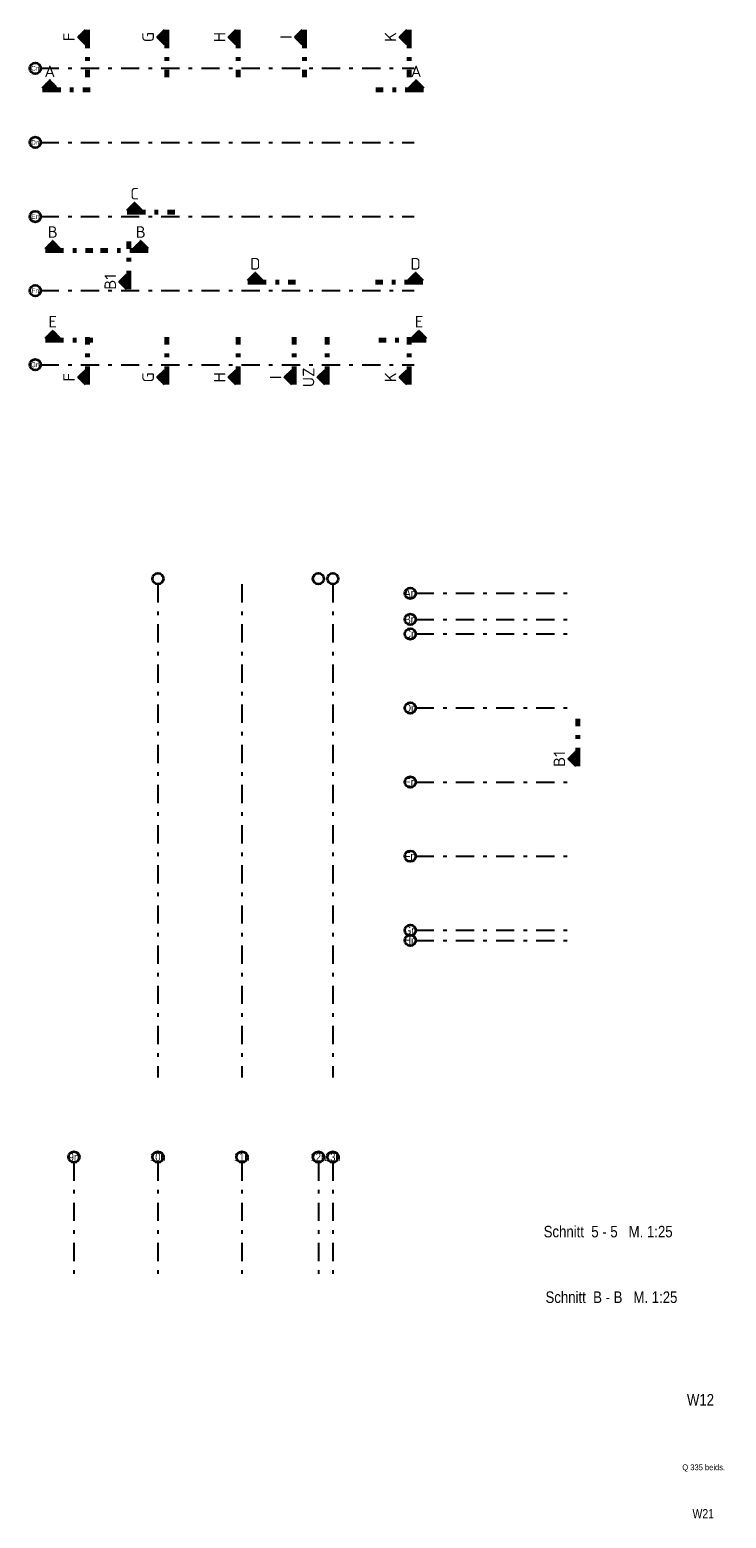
# Model space of a CAD drawing. Header units: millimetres. Extents: x -20 to 84, y 0 to 50.
# Tile 1 of 22: x -20 to -1, y 9 to 50. Entities that reach past the tile are written whole.
import ezdxf
from ezdxf.enums import TextEntityAlignment as Align

# ---------------------------------------------------------------- set-up
doc = ezdxf.new("R2010")
doc.units = ezdxf.units.MM
doc.linetypes.add('DASHDOTX2', pattern=[2, 1, -0.5, 0, -0.5])
doc.layers.add('Achsen', color=7, linetype='Continuous', lineweight=20)
doc.styles.add('Arial Narrow', font='ARIALN.TTF')
doc.styles.add('isocp', font='isocp', dxfattribs={"width": 1.1})
pattern_1 = [(90, (0, 0), (-0.02, 1e-18), [])]
pattern_2 = [(0, (0, 0), (0, 0.02), [])]

msp = doc.modelspace()

# ---------------------------------------------------------------- hatches: boundary and pattern name
at = {"lineweight": 50}
h = msp.add_hatch(dxfattribs=at)
h.set_pattern_fill('Mau', color=4, scale=0.01, angle=90, style=0, pattern_type=2)
h.set_pattern_definition(pattern_1)
h.paths.add_polyline_path([(-18.178465, 49.801153), (-18.378465, 49.601153), (-18.178465, 49.401153)])
h = msp.add_hatch(dxfattribs=at)
h.set_pattern_fill('Mau', color=4, scale=0.01, angle=90, style=0, pattern_type=2)
h.set_pattern_definition(pattern_1)
h.paths.add_polyline_path([(-16.013124, 49.801153), (-16.213124, 49.601153), (-16.013124, 49.401153)])
h = msp.add_hatch(dxfattribs=at)
h.set_pattern_fill('Mau', color=4, scale=0.01, angle=90, style=0, pattern_type=2)
h.set_pattern_definition(pattern_1)
h.paths.add_polyline_path([(-14.057331, 49.801153), (-14.257331, 49.601153), (-14.057331, 49.401153)])
h = msp.add_hatch(dxfattribs=at)
h.set_pattern_fill('Mau', color=4, scale=0.01, angle=90, style=0, pattern_type=2)
h.set_pattern_definition(pattern_1)
h.paths.add_polyline_path([(-12.241239, 49.801153), (-12.441239, 49.601153), (-12.241239, 49.401153)])
h = msp.add_hatch(dxfattribs=at)
h.set_pattern_fill('Mau', color=4, scale=0.01, angle=90, style=0, pattern_type=2)
h.set_pattern_definition(pattern_1)
h.paths.add_polyline_path([(-9.3774, 49.801153), (-9.5774, 49.601153), (-9.3774, 49.401153)])
h = msp.add_hatch(dxfattribs=at)
h.set_pattern_fill('Mau', color=4, scale=0.01, style=0, pattern_type=2)
h.set_pattern_definition(pattern_2)
h.paths.add_polyline_path([(-18.963731, 48.205568), (-19.163731, 48.405568), (-19.363731, 48.205568)])
h = msp.add_hatch(dxfattribs=at)
h.set_pattern_fill('Mau', color=4, scale=0.01, style=0, pattern_type=2)
h.set_pattern_definition(pattern_2)
h.paths.add_polyline_path([(-8.933141, 48.205568), (-9.133141, 48.405568), (-9.333141, 48.205568)])
h = msp.add_hatch(dxfattribs=at)
h.set_pattern_fill('Mau', color=4, scale=0.01, style=0, pattern_type=2)
h.set_pattern_definition(pattern_2)
h.paths.add_polyline_path([(-16.643445, 44.851792), (-16.843445, 45.051792), (-17.043445, 44.851792)])
h = msp.add_hatch(dxfattribs=at)
h.set_pattern_fill('Mau', color=4, scale=0.01, style=0, pattern_type=2)
h.set_pattern_definition(pattern_2)
h.paths.add_polyline_path([(-18.885735, 43.80221), (-19.085735, 44.00221), (-19.285735, 43.80221)])
h = msp.add_hatch(dxfattribs=at)
h.set_pattern_fill('Mau', color=4, scale=0.01, style=0, pattern_type=2)
h.set_pattern_definition(pattern_2)
h.paths.add_polyline_path([(-16.874201, 43.80221), (-16.474201, 43.80221), (-16.674201, 44.00221)])
h = msp.add_hatch(dxfattribs=at)
h.set_pattern_fill('Mau', color=4, scale=0.01, angle=90, style=0, pattern_type=2)
h.set_pattern_definition(pattern_1)
h.paths.add_polyline_path([(-17.051863, 43.099464), (-17.251863, 42.899464), (-17.051863, 42.699464)])
h = msp.add_hatch(dxfattribs=at)
h.set_pattern_fill('Mau', color=4, scale=0.01, style=0, pattern_type=2)
h.set_pattern_definition(pattern_2)
h.paths.add_polyline_path([(-13.337529, 42.932561), (-13.537529, 43.132561), (-13.737529, 42.932561)])
h = msp.add_hatch(dxfattribs=at)
h.set_pattern_fill('Mau', color=4, scale=0.01, style=0, pattern_type=2)
h.set_pattern_definition(pattern_2)
h.paths.add_polyline_path([(-8.94796, 42.932561), (-9.14796, 43.132561), (-9.34796, 42.932561)])
h = msp.add_hatch(dxfattribs=at)
h.set_pattern_fill('Mau', color=4, scale=0.01, style=0, pattern_type=2)
h.set_pattern_definition(pattern_2)
h.paths.add_polyline_path([(-18.885735, 41.345232), (-19.085735, 41.545232), (-19.285735, 41.345232)])
h = msp.add_hatch(dxfattribs=at)
h.set_pattern_fill('Mau', color=4, scale=0.01, style=0, pattern_type=2)
h.set_pattern_definition(pattern_2)
h.paths.add_polyline_path([(-8.855145, 41.345232), (-9.055145, 41.545232), (-9.255145, 41.345232)])
h = msp.add_hatch(dxfattribs=at)
h.set_pattern_fill('Mau', color=4, scale=0.01, angle=90, style=0, pattern_type=2)
h.set_pattern_definition(pattern_1)
h.paths.add_polyline_path([(-18.178465, 40.480255), (-18.378465, 40.280255), (-18.178465, 40.080255)])
h = msp.add_hatch(dxfattribs=at)
h.set_pattern_fill('Mau', color=4, scale=0.01, angle=90, style=0, pattern_type=2)
h.set_pattern_definition(pattern_1)
h.paths.add_polyline_path([(-16.013124, 40.480255), (-16.213124, 40.280255), (-16.013124, 40.080255)])
h = msp.add_hatch(dxfattribs=at)
h.set_pattern_fill('Mau', color=4, scale=0.01, angle=90, style=0, pattern_type=2)
h.set_pattern_definition(pattern_1)
h.paths.add_polyline_path([(-14.057331, 40.480255), (-14.257331, 40.280255), (-14.057331, 40.080255)])
h = msp.add_hatch(dxfattribs=at)
h.set_pattern_fill('Mau', color=4, scale=0.01, angle=90, style=0, pattern_type=2)
h.set_pattern_definition(pattern_1)
h.paths.add_polyline_path([(-12.523933, 40.480255), (-12.723933, 40.280255), (-12.523933, 40.080255)])
h = msp.add_hatch(dxfattribs=at)
h.set_pattern_fill('Mau', color=4, scale=0.01, angle=90, style=0, pattern_type=2)
h.set_pattern_definition(pattern_1)
h.paths.add_polyline_path([(-11.621078, 40.480255), (-11.821078, 40.280255), (-11.621078, 40.080255)])
h = msp.add_hatch(dxfattribs=at)
h.set_pattern_fill('Mau', color=4, scale=0.01, angle=90, style=0, pattern_type=2)
h.set_pattern_definition(pattern_1)
h.paths.add_polyline_path([(-9.3774, 40.480255), (-9.5774, 40.280255), (-9.3774, 40.080255)])
h = msp.add_hatch(dxfattribs=at)
h.set_pattern_fill('Mau', color=4, scale=0.01, angle=90, style=0, pattern_type=2)
h.set_pattern_definition(pattern_1)
h.paths.add_polyline_path([(-4.751623, 30.028179), (-4.951623, 29.828179), (-4.751623, 29.628179)])

# ---------------------------------------------------------------- linework, layer by layer
at = {"color": 2, "linetype": 'Continuous', "lineweight": 35}
for p, q in [((-18.378465, 49.601153), (-18.178465, 49.801153)), ((-18.178465, 49.401153), (-18.178465, 49.801153)), ((-16.213124, 49.601153), (-16.013124, 49.801153)), ((-16.013124, 49.401153), (-16.013124, 49.801153)), ((-14.257331, 49.601153), (-14.057331, 49.801153)), ((-14.057331, 49.401153), (-14.057331, 49.801153)), ((-12.441239, 49.601153), (-12.241239, 49.801153)), ((-12.241239, 49.401153), (-12.241239, 49.801153)), ((-9.5774, 49.601153), (-9.3774, 49.801153)), ((-9.3774, 49.401153), (-9.3774, 49.801153)), ((-18.178465, 49.401153), (-18.378465, 49.601153)), ((-16.013124, 49.401153), (-16.213124, 49.601153)), ((-14.057331, 49.401153), (-14.257331, 49.601153)), ((-12.241239, 49.401153), (-12.441239, 49.601153)), ((-9.3774, 49.401153), (-9.5774, 49.601153)), ((-19.363731, 48.205568), (-19.163731, 48.405568)), ((-19.363731, 48.205568), (-18.963731, 48.205568)), ((-9.333141, 48.205568), (-9.133141, 48.405568)), ((-9.333141, 48.205568), (-8.933141, 48.205568)), ((-9.133141, 48.405568), (-8.933141, 48.205568)), ((-17.043445, 44.851792), (-16.843445, 45.051792)), ((-17.043445, 44.851792), (-16.643445, 44.851792)), ((-16.843445, 45.051792), (-16.643445, 44.851792)), ((-19.285735, 43.80221), (-19.085735, 44.00221)), ((-19.285735, 43.80221), (-18.885735, 43.80221)), ((-19.085735, 44.00221), (-18.885735, 43.80221)), ((-16.674201, 44.00221), (-16.874201, 43.80221)), ((-16.474201, 43.80221), (-16.874201, 43.80221)), ((-16.474201, 43.80221), (-16.674201, 44.00221)), ((-17.251863, 42.899464), (-17.051863, 43.099464)), ((-17.051863, 42.699464), (-17.251863, 42.899464)), ((-17.051863, 42.699464), (-17.051863, 43.099464)), ((-13.737529, 42.932561), (-13.537529, 43.132561)), ((-13.737529, 42.932561), (-13.337529, 42.932561)), ((-13.537529, 43.132561), (-13.337529, 42.932561)), ((-9.34796, 42.932561), (-9.14796, 43.132561)), ((-9.34796, 42.932561), (-8.94796, 42.932561)), ((-9.14796, 43.132561), (-8.94796, 42.932561)), ((-19.285735, 41.345232), (-19.085735, 41.545232)), ((-19.285735, 41.345232), (-18.885735, 41.345232)), ((-19.085735, 41.545232), (-18.885735, 41.345232)), ((-9.255145, 41.345232), (-9.055145, 41.545232)), ((-9.255145, 41.345232), (-8.855145, 41.345232)), ((-9.055145, 41.545232), (-8.855145, 41.345232)), ((-18.378465, 40.280255), (-18.178465, 40.480255)), ((-18.178465, 40.080255), (-18.178465, 40.480255)), ((-16.213124, 40.280255), (-16.013124, 40.480255)), ((-16.013124, 40.080255), (-16.013124, 40.480255)), ((-14.257331, 40.280255), (-14.057331, 40.480255)), ((-14.057331, 40.080255), (-14.057331, 40.480255)), ((-12.723933, 40.280255), (-12.523933, 40.480255)), ((-12.523933, 40.080255), (-12.523933, 40.480255)), ((-11.821078, 40.280255), (-11.621078, 40.480255)), ((-11.621078, 40.080255), (-11.621078, 40.480255)), ((-9.5774, 40.280255), (-9.3774, 40.480255)), ((-9.3774, 40.080255), (-9.3774, 40.480255)), ((-18.178465, 40.080255), (-18.378465, 40.280255)), ((-16.013124, 40.080255), (-16.213124, 40.280255)), ((-14.057331, 40.080255), (-14.257331, 40.280255)), ((-12.523933, 40.080255), (-12.723933, 40.280255)), ((-11.621078, 40.080255), (-11.821078, 40.280255)), ((-9.3774, 40.080255), (-9.5774, 40.280255)), ((-4.951623, 29.828179), (-4.751623, 30.028179)), ((-4.751623, 29.628179), (-4.951623, 29.828179)), ((-4.751623, 29.628179), (-4.751623, 30.028179))]:
    msp.add_line(p, q, dxfattribs=at)
at = {"color": 1, "linetype": 'DASHDOTX2', "lineweight": 70, "ltscale": 0.5}
for p, q in [((-18.128465, 49.801153), (-18.128465, 48.501153)), ((-15.963124, 49.801153), (-15.963124, 48.501153)), ((-14.007331, 49.801153), (-14.007331, 48.501153)), ((-12.191239, 49.801153), (-12.191239, 48.501153)), ((-9.3274, 49.801153), (-9.3274, 48.501153)), ((-19.363731, 48.155568), (-18.063731, 48.155568)), ((-8.933141, 48.155568), (-10.233141, 48.155568)), ((-17.043445, 44.801792), (-15.743445, 44.801792)), ((-19.285735, 43.75221), (-17.985735, 43.75221)), ((-16.474201, 43.75221), (-17.774201, 43.75221)), ((-17.001863, 42.699464), (-17.001863, 43.999464)), ((-13.737529, 42.882561), (-12.437529, 42.882561)), ((-8.94796, 42.882561), (-10.24796, 42.882561)), ((-19.285735, 41.295232), (-17.985735, 41.295232)), ((-18.128465, 40.080255), (-18.128465, 41.380255)), ((-15.963124, 40.080255), (-15.963124, 41.380255)), ((-14.007331, 40.080255), (-14.007331, 41.380255)), ((-12.473933, 40.080255), (-12.473933, 41.380255)), ((-11.571078, 40.080255), (-11.571078, 41.380255)), ((-8.855145, 41.295232), (-10.155145, 41.295232)), ((-9.3274, 40.080255), (-9.3274, 41.380255)), ((-4.701623, 29.628179), (-4.701623, 30.928179))]:
    msp.add_line(p, q, dxfattribs=at)
at = {"color": 3, "linetype": 'Continuous', "lineweight": 25}
msp.add_line((-19.163731, 48.405568), (-18.963731, 48.205568), dxfattribs=at)
at = {"layer": 'Achsen', "color": 3, "linetype": 'DASHDOTX2', "lineweight": 25, "ltscale": 0.5}
for p, q in [((-19.412988, 48.744929), (-9.183198, 48.744929)), ((-19.412988, 46.714929), (-9.183198, 46.714929)), ((-19.412988, 44.684929), (-9.183198, 44.684929)), ((-19.412988, 42.654929), (-9.183198, 42.654929)), ((-19.412988, 40.624929), (-9.183198, 40.624929)), ((-16.203848, 34.614738), (-16.203848, 21.100718)), ((-13.903848, 34.614738), (-13.903848, 21.100718)), ((-11.413848, 34.614738), (-11.413848, 21.100718)), ((-9.143929, 34.365151), (-4.910324, 34.365151)), ((-9.143929, 33.647651), (-4.910324, 33.647651)), ((-9.143929, 33.252651), (-4.910324, 33.252651)), ((-9.143929, 31.222651), (-4.910324, 31.222651)), ((-9.143929, 29.192651), (-4.910324, 29.192651)), ((-9.143929, 27.162651), (-4.910324, 27.162651)), ((-9.143929, 25.132651), (-4.910324, 25.132651)), ((-9.143929, 24.855151), (-4.910324, 24.855151)), ((-18.503848, 18.770977), (-18.503848, 15.508836)), ((-16.203848, 18.770977), (-16.203848, 15.508836)), ((-13.903848, 18.770977), (-13.903848, 15.508836)), ((-11.808848, 18.770977), (-11.808848, 15.508836)), ((-11.413848, 18.770977), (-11.413848, 15.508836))]:
    msp.add_line(p, q, dxfattribs=at)
at = {"layer": 'Achsen', "color": 2, "linetype": 'Continuous', "lineweight": 35}
for centre in [(-19.562988, 48.744929), (-19.562988, 46.714929), (-19.562988, 44.684929), (-19.562988, 42.654929), (-19.562988, 40.624929), (-16.203848, 34.764738), (-11.808848, 34.764738), (-11.413848, 34.764738), (-9.293929, 34.365151), (-9.293929, 33.647651), (-9.293929, 33.252651), (-9.293929, 31.222651), (-9.293929, 29.192651), (-9.293929, 27.162651), (-9.293929, 25.132651), (-9.293929, 24.855151), (-18.503848, 18.920977), (-16.203848, 18.920977), (-13.903848, 18.920977), (-11.808848, 18.920977), (-11.413848, 18.920977)]:
    msp.add_circle(centre, 0.15, dxfattribs=at)

# ---------------------------------------------------------------- texts
at = {"color": 2, "lineweight": 35, "style": 'isocp', "width": 1.15}
for s, p in [('K', (-9.6774, 49.601153)), ('F', (-18.478465, 49.601153)), ('G', (-16.313124, 49.601153)), ('H', (-14.357331, 49.601153)), ('I', (-12.541239, 49.601153)), ('B1', (-17.351863, 42.899464)), ('F', (-18.478465, 40.280255)), ('G', (-16.313124, 40.280255)), ('H', (-14.357331, 40.280255)), ('UZ', (-11.921078, 40.280255)), ('K', (-9.6774, 40.280255)), ('I', (-12.823933, 40.280255)), ('B1', (-5.051623, 29.828179))]:
    msp.add_text(s, height=0.315, rotation=90, dxfattribs=at).set_placement(p, align=Align.CENTER)
for s, p in [('A', (-19.163731, 48.505568)), ('A', (-9.133141, 48.505568)), ('C', (-16.843445, 45.151792)), ('B', (-19.085735, 44.10221)), ('B', (-16.674201, 44.10221)), ('D', (-13.537529, 43.232561)), ('D', (-9.14796, 43.232561)), ('E', (-19.085735, 41.645232)), ('E', (-9.055145, 41.645232))]:
    msp.add_text(s, height=0.315, dxfattribs=at).set_placement(p, align=Align.CENTER)
at = {"color": 1, "lineweight": 70, "style": 'Arial Narrow'}
for s, p in [('Schnitt  5 - 5   M. 1:25', (-5.639709, 16.721468)), ('Schnitt  B - B   M. 1:25', (-5.589088, 14.924432)), ('W12', (-1.716602, 12.114981))]:
    msp.add_text(s, height=0.315, dxfattribs=at).set_placement(p)
at = {"color": 2, "lineweight": 35, "style": 'Arial Narrow'}
for s, height, p in [('Q 335 beids.', 0.1575, (-1.843154, 10.343255)), ('W21', 0.25, (-1.56474, 9.027116))]:
    msp.add_text(s, height=height, dxfattribs=at).set_placement(p)
at = {"layer": 'Achsen', "color": 3, "lineweight": 25, "style": 'Arial Narrow'}
for s, p in [('Cn', (-19.562988, 48.744929)), ('Dn', (-19.562988, 46.714515)), ('En', (-19.562988, 44.684515)), ('Fn', (-19.562988, 42.654515)), ('Gn', (-19.562988, 40.624515))]:
    msp.add_text(s, height=0.13, dxfattribs=at).set_placement(p, align=Align.MIDDLE_CENTER)
at = {"layer": 'Achsen', "color": 4, "lineweight": 50, "style": 'Arial Narrow'}
for s, p in [('An', (-9.293929, 34.364738)), ('Bn', (-9.293929, 33.647238)), ('Cn', (-9.293929, 33.252651)), ('Dn', (-9.293929, 31.222238)), ('En', (-9.293929, 29.192238)), ('Fn', (-9.293929, 27.162238)), ('Gn', (-9.293929, 25.132238)), ('Hn', (-9.293929, 24.854738)), ('9n', (-18.503848, 18.920977)), ('10n', (-16.204648, 18.920977)), ('11n', (-13.904648, 18.920977)), ('12n', (-11.809648, 18.920977)), ('13n', (-11.414648, 18.920977))]:
    msp.add_text(s, height=0.225, dxfattribs=at).set_placement(p, align=Align.MIDDLE_CENTER)

doc.saveas('drawing.dxf')
